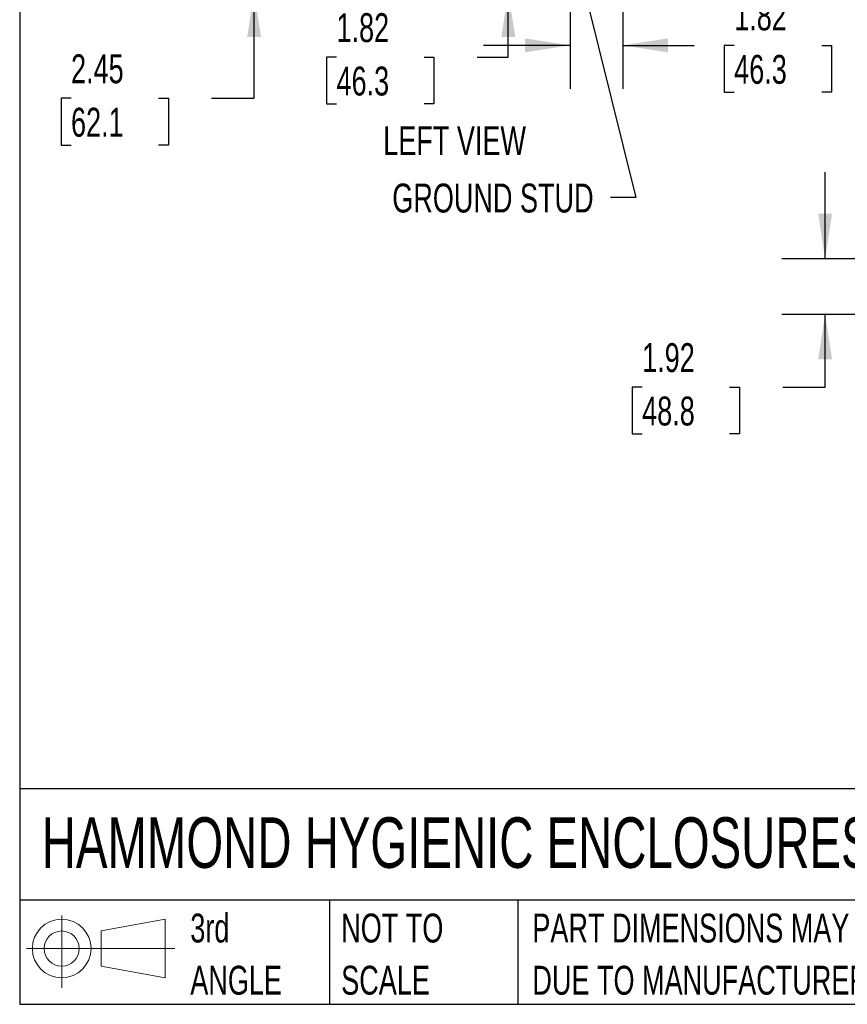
# Model space of a CAD drawing. Header units: inches. Extents: x 0.2 to 10.8, y 0.2 to 8.2.
# Tile 1 of 98: x 0.2 to 2.6, y 0.2 to 3.1. Entities that reach past the tile are written whole.
import ezdxf

# ---------------------------------------------------------------- set-up
doc = ezdxf.new("R2010")
doc.units = ezdxf.units.IN
doc.header["$MEASUREMENT"] = 0
doc.layers.add('DIMENSIONS', color=140, linetype='Continuous')
doc.layers.add('TEXT', color=140, linetype='Continuous')
doc.styles.add('SLDTEXTSTYLE0', font='TXT', dxfattribs={"width": 0.7})
doc.dimstyles.new('SLDDIMSTYLE1', dxfattribs={"dimtxt": 0.084961, "dimasz": 0.13, "dimexe": 0, "dimexo": 0.0625, "dimgap": 0.02124, "dimtad": 0, "dimtih": 1, "dimtoh": 1, "dimlfac": 12, "dimrnd": 1e-09, "dimzin": 12, "dimdsep": 46, "dimtxsty": 'SLDTEXTSTYLE0', "dimsah": 1, "dimcen": 0.09, "dimadec": 0, "dimazin": 3, "dimtfac": 1, "dimtmove": 0, "dimatfit": 0, "dimfxl": 0, "dimfrac": 2, "dimtolj": 1, "dimtzin": 12, "dimarcsym": 0})
doc.dimstyles.new('SLDDIMSTYLE3', dxfattribs={"dimtxt": 0.18, "dimasz": 0.13, "dimexe": 0, "dimexo": 0.0625, "dimgap": 0, "dimtad": 0, "dimtih": 1, "dimtoh": 1, "dimdec": 0, "dimrnd": 1e-09, "dimzin": 0, "dimdsep": 46, "dimtxsty": 'Standard', "dimsah": 1, "dimcen": 0.09, "dimadec": 0, "dimazin": 0, "dimtfac": 0.13, "dimtdec": 0, "dimtofl": 0, "dimtmove": 0, "dimatfit": 3, "dimfxl": 0, "dimfrac": 2, "dimtolj": 1, "dimtzin": 0, "dimarcsym": 0})

# ---------------------------------------------------------------- blocks, each defined once
blk = doc.blocks.new('Block11')
at = {"color": 7, "linetype": 'Continuous', "lineweight": 18}
for p, q in [((0.1019, 0.2091), (0.1019, 0)), ((0.2157, 0.1641), (0.4006, 0.1981)), ((0.4006, 0.1981), (0.4006, 0.0288)), ((0.2157, 0.0628), (0.2157, 0.1641)), ((0, 0.1135), (0.4281, 0.1135)), ((0.2157, 0.0628), (0.4006, 0.0288))]:
    blk.add_line(p, q, dxfattribs=at)
for radius in [0.0846, 0.0506]:
    blk.add_circle((0.1019, 0.1135), radius, dxfattribs=at)
blk = doc.blocks.new('Block12')
at = {"color": 7, "linetype": 'Continuous'}
blk.add_blockref('Block11', (0, 0), dxfattribs=at)
blk = doc.blocks.new('SW_NOTE_0_3')
at = {"layer": 'TEXT', "color": 0, "char_height": 0.083333, "attachment_point": 1, "style": 'SLDTEXTSTYLE0'}
for s, insert in [('PART DIMENSIONS MAY DIFFER SLIGHTLY', (0, 0.1074)), ("DUE TO MANUFACTURER'S VARIANCES", (0, -0.0431))]:
    blk.add_mtext(s, dxfattribs=dict(at, insert=insert))
blk = doc.blocks.new('SW_NOTE_0_4')
at = {"layer": 'TEXT', "color": 0, "char_height": 0.08333, "attachment_point": 1, "style": 'SLDTEXTSTYLE0'}
for s, insert in [('NOT TO', (0, 0.1074)), ('SCALE', (0, -0.0431))]:
    blk.add_mtext(s, dxfattribs=dict(at, insert=insert))
blk = doc.blocks.new('SW_NOTE_0_5')
at = {"layer": 'TEXT', "color": 0, "char_height": 0.08333, "attachment_point": 1, "style": 'SLDTEXTSTYLE0'}
for s, insert in [('3rd', (0, 0.1074)), ('ANGLE', (0, -0.0431))]:
    blk.add_mtext(s, dxfattribs=dict(at, insert=insert))
blk = doc.blocks.new('_D_5')
at = {"layer": 'DIMENSIONS'}
for p, q in [((0.9263, 3.3737), (0.9263, 3.6237)), ((1.8425, 3.3737), (0.8013, 3.3737)), ((0.9457, 3.17), (0.8013, 3.17)), ((0.9263, 2.8635), (0.9263, 3.17)), ((0.3981, 2.8635), (0.3696, 2.8635)), ((0.3696, 2.8635), (0.3696, 2.7285)), ((0.6506, 2.8635), (0.6791, 2.8635)), ((0.6791, 2.8635), (0.6791, 2.7285)), ((0.8037, 2.8635), (0.9263, 2.8635)), ((0.3696, 2.7285), (0.3981, 2.7285)), ((0.6791, 2.7285), (0.6506, 2.7285))]:
    blk.add_line(p, q, dxfattribs=at)
for points in [[(0.9263, 3.3737), (0.9463, 3.5037), (0.9063, 3.5037)], [(0.9263, 3.17), (0.9063, 3.04), (0.9463, 3.04)]]:
    blk.add_solid(points, dxfattribs=at)
at = {"layer": 'DIMENSIONS', "char_height": 0.08333, "attachment_point": 1, "style": 'SLDTEXTSTYLE0'}
for s, insert in [('2.45', (0.3981, 2.99)), ('62.1', (0.3981, 2.8359))]:
    blk.add_mtext(s, dxfattribs=dict(at, insert=insert))
blk = doc.blocks.new('_D_8')
at = {"layer": 'DIMENSIONS'}
for p, q in [((1.8379, 3.2504), (1.8379, 2.891)), ((1.9897, 3.126), (1.9897, 2.891)), ((1.8379, 3.016), (1.5879, 3.016)), ((1.9897, 3.016), (2.1959, 3.016)), ((2.311, 3.016), (2.2825, 3.016)), ((2.2825, 3.016), (2.2825, 2.881)), ((2.5635, 3.016), (2.592, 3.016)), ((2.592, 3.016), (2.592, 2.881)), ((2.2825, 2.881), (2.311, 2.881)), ((2.592, 2.881), (2.5635, 2.881))]:
    blk.add_line(p, q, dxfattribs=at)
for points in [[(1.8379, 3.016), (1.7079, 3.036), (1.7079, 2.996)], [(1.9897, 3.016), (2.1197, 2.996), (2.1197, 3.036)]]:
    blk.add_solid(points, dxfattribs=at)
at = {"layer": 'DIMENSIONS', "char_height": 0.08333, "attachment_point": 1, "style": 'SLDTEXTSTYLE0'}
for s, insert in [('1.82', (2.311, 3.1425)), ('46.3', (2.311, 2.9884))]:
    blk.add_mtext(s, dxfattribs=dict(at, insert=insert))
blk = doc.blocks.new('_D_9')
at = {"layer": 'DIMENSIONS'}
for p, q in [((1.6594, 3.3218), (1.6594, 3.5718)), ((1.7665, 3.3218), (1.5344, 3.3218)), ((1.6594, 2.9823), (1.6594, 3.17)), ((1.1639, 2.9823), (1.1354, 2.9823)), ((1.1354, 2.9823), (1.1354, 2.8472)), ((1.4164, 2.9823), (1.4449, 2.9823)), ((1.4449, 2.9823), (1.4449, 2.8472)), ((1.5695, 2.9823), (1.6594, 2.9823)), ((1.1354, 2.8472), (1.1639, 2.8472)), ((1.4449, 2.8472), (1.4164, 2.8472))]:
    blk.add_line(p, q, dxfattribs=at)
for points in [[(1.6594, 3.3218), (1.6794, 3.4518), (1.6394, 3.4518)], [(1.6594, 3.17), (1.6394, 3.04), (1.6794, 3.04)]]:
    blk.add_solid(points, dxfattribs=at)
at = {"layer": 'DIMENSIONS', "char_height": 0.08333, "attachment_point": 1, "style": 'SLDTEXTSTYLE0'}
for s, insert in [('1.82', (1.1639, 3.1087)), ('46.3', (1.1639, 2.9547))]:
    blk.add_mtext(s, dxfattribs=dict(at, insert=insert))
blk = doc.blocks.new('_D_22')
at = {"layer": 'DIMENSIONS'}
for p, q in [((2.5733, 2.4001), (2.5733, 2.6501)), ((2.6657, 2.4001), (2.4483, 2.4001)), ((2.7132, 2.24), (2.4483, 2.24)), ((2.5733, 2.0305), (2.5733, 2.24)), ((2.0455, 2.0305), (2.0169, 2.0305)), ((2.0169, 2.0305), (2.0169, 1.8955)), ((2.2979, 2.0305), (2.3265, 2.0305)), ((2.3265, 2.0305), (2.3265, 1.8955)), ((2.4511, 2.0305), (2.5733, 2.0305)), ((2.0169, 1.8955), (2.0455, 1.8955)), ((2.3265, 1.8955), (2.2979, 1.8955))]:
    blk.add_line(p, q, dxfattribs=at)
for points in [[(2.5733, 2.4001), (2.5933, 2.5301), (2.5533, 2.5301)], [(2.5733, 2.24), (2.5533, 2.11), (2.5933, 2.11)]]:
    blk.add_solid(points, dxfattribs=at)
at = {"layer": 'DIMENSIONS', "char_height": 0.08333, "attachment_point": 1, "style": 'SLDTEXTSTYLE0'}
for s, insert in [('1.92', (2.0455, 2.157)), ('48.8', (2.0455, 2.0029))]:
    blk.add_mtext(s, dxfattribs=dict(at, insert=insert))

msp = doc.modelspace()

# ---------------------------------------------------------------- linework, layer by layer
at = {"layer": 'TEXT'}
for p, q in [((0.25, 8.25), (0.25, 0.25)), ((10.75, 0.8711066), (0.25, 0.8711066)), ((10.75, 0.55), (0.25, 0.55)), ((1.1434934, 0.55), (1.1434934, 0.25)), ((1.6865112, 0.55), (1.6865112, 0.25)), ((0.25, 0.25), (10.75, 0.25))]:
    msp.add_line(p, q, dxfattribs=at)

# ---------------------------------------------------------------- block references
for name, p in [('SW_NOTE_0_5', (0.7421429, 0.4042537)), ('SW_NOTE_0_4', (1.17743, 0.4042537)), ('SW_NOTE_0_3', (1.7288399, 0.4042537)), ('Block12', (0.2692102, 0.2973959))]:
    msp.add_blockref(name, p, dxfattribs=at)

# ---------------------------------------------------------------- texts
at = {"layer": 'DIMENSIONS', "insert": (1.9054432, 2.6172341), "char_height": 0.083333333, "attachment_point": 3, "style": 'SLDTEXTSTYLE0'}
msp.add_mtext('GROUND STUD', dxfattribs=at)
at = {"layer": 'TEXT', "style": 'SLDTEXTSTYLE0'}
for s, insert, char_height, attachment_point in [('LEFT VIEW', (1.5046119, 2.7827398), 0.08333333, 2), ('HAMMOND HYGIENIC ENCLOSURES', (0.3136116, 0.7892674), 0.145833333, 1)]:
    msp.add_mtext(s, dxfattribs=dict(at, insert=insert, char_height=char_height, attachment_point=attachment_point))

# ---------------------------------------------------------------- dimensions: what is measured, and where the dimension line sits
at = {"layer": 'DIMENSIONS'}
for base, p1, p2, angle, picture, middle in [((0.9262820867, 3.1699627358), (1.892504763, 3.3737127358), (0.9957130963, 3.1699627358), 90, '_D_5', (0.9262820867, 2.8635180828)), ((1.6594014, 3.1699627), (1.8165256, 3.3217961), (1.9637594, 3.1699627), 90, '_D_9', (1.6594014, 2.9822739)), ((1.9897131, 3.0160181), (1.8378798, 3.3004419), (1.9897131, 3.1759627), 0, '_D_8', (2.4372567, 3.0160181)), ((2.5732829, 2.4000791), (2.7632222, 2.240024), (2.7157444, 2.4000791), 90, '_D_22', (2.5732829, 2.0305232))]:
    dim = msp.add_linear_dim(base=base, p1=p1, p2=p2, angle=angle, dimstyle='SLDDIMSTYLE1', dxfattribs=at)
    dim.commit()
    dim.dimension.update_dxf_attribs({"geometry": picture, "text_midpoint": middle, "dimtype": 160})

# ---------------------------------------------------------------- leaders
msp.add_leader([(1.8447564, 3.3107392), (2.027102, 2.5775746), (1.9546621, 2.5775746)], dimstyle='SLDDIMSTYLE3', dxfattribs=at)

doc.saveas('drawing.dxf')
